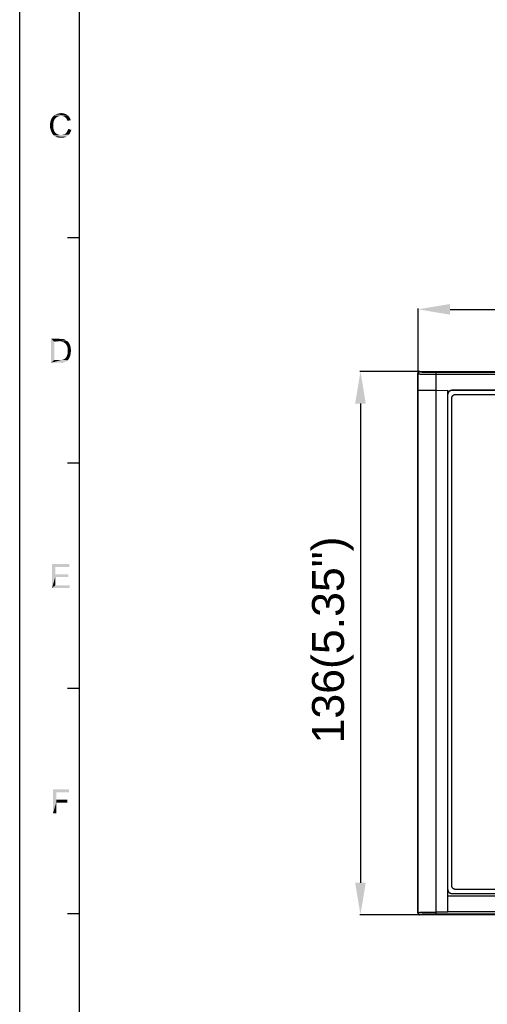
# Model space of a CAD drawing. Extents: x 0 to 841, y 0 to 594.
# Tile 8 of 102: x 0 to 117, y 218 to 464. Entities that reach past the tile are written whole.
import ezdxf

# ---------------------------------------------------------------- set-up
doc = ezdxf.new("R2010")
doc.units = 0
doc.header["$LTSCALE"] = 46.255
doc.header["$MEASUREMENT"] = 0
doc.header["$PDMODE"] = 3
doc.header["$PDSIZE"] = 0.3125
doc.layers.get('0').update_dxf_attribs({"linetype": 'CONTINUOUS'})
doc.layers.get('Defpoints').update_dxf_attribs({"linetype": 'CONTINUOUS'})
doc.layers.add('5_ALL_CURVES', color=7, linetype='CONTINUOUS')
doc.layers.add('7_ALL_FEATURES', color=7, linetype='CONTINUOUS')
doc.styles.add('TEXTSTYLE_2', font='arial.ttf')
doc.dimstyles.get("Standard").update_dxf_attribs({"dimtxt": 0.18, "dimasz": 0.18, "dimexe": 0.18, "dimexo": 0.0625, "dimgap": 0.09, "dimtad": 0, "dimtih": 1, "dimtoh": 1, "dimdec": 4, "dimzin": 0, "dimdsep": 46, "dimtxsty": 'Standard', "dimcen": 0.09, "dimadec": 0, "dimazin": 0, "dimtfac": 1, "dimtdec": 4, "dimtofl": 0, "dimtmove": 0, "dimatfit": 3, "dimfxl": 0, "dimtolj": 1, "dimtzin": 0, "dimarcsym": 0})

# ---------------------------------------------------------------- blocks, each defined once
blk = doc.blocks.new('*D8')
at = {"color": 0, "linetype": 'Continuous', "lineweight": -2}
for p, q in [((99.75, 371.71), (99.75, 392.12)), ((107.75, 391.94), (287.63, 391.94)), ((295.63, 371.71), (295.63, 392.12))]:
    blk.add_line(p, q, dxfattribs=at)
at = {"color": 0, "linetype": 'Continuous'}
for points in [[(107.75, 393.28), (107.75, 390.61), (99.75, 391.94)], [(287.63, 393.28), (287.63, 390.61), (295.63, 391.94)]]:
    blk.add_solid(points, dxfattribs=at)
at = {"layer": 'Defpoints', "color": 0, "linetype": 'Continuous'}
for p in [(295.63, 391.94), (99.75, 371.65), (295.63, 371.65)]:
    blk.add_point(p, dxfattribs=at)
at = {"color": 0, "linetype": 'Continuous', "insert": (195.77, 398.77), "char_height": 8, "attachment_point": 5, "style": 'TEXTSTYLE_2'}
blk.add_mtext('\\A1;196(7.72")', dxfattribs=at)
blk = doc.blocks.new('*D9')
at = {"color": 0, "linetype": 'Continuous', "lineweight": -2}
for p, q in [((100.14, 376.37), (85.14, 376.37)), ((85.32, 368.37), (85.32, 248.41)), ((100.14, 240.41), (85.14, 240.41))]:
    blk.add_line(p, q, dxfattribs=at)
at = {"color": 0, "linetype": 'Continuous'}
for points in [[(83.98, 368.37), (86.65, 368.37), (85.32, 376.37)], [(83.98, 248.41), (86.65, 248.41), (85.32, 240.41)]]:
    blk.add_solid(points, dxfattribs=at)
at = {"layer": 'Defpoints', "color": 0, "linetype": 'Continuous'}
for p in [(100.21, 376.37), (85.32, 240.41), (100.21, 240.41)]:
    blk.add_point(p, dxfattribs=at)
at = {"color": 0, "linetype": 'Continuous', "insert": (78.4, 309.18), "char_height": 8, "attachment_point": 5, "rotation": 90, "style": 'TEXTSTYLE_2'}
blk.add_mtext('\\A1;136(5.35")', dxfattribs=at)

msp = doc.modelspace()

# ---------------------------------------------------------------- linework, layer by layer
at = {"color": 4, "linetype": 'Continuous'}
msp.add_line((0, 0), (0, 594), dxfattribs=at)
at = {"color": 3, "linetype": 'Continuous'}
for p, q in [((15, 15), (15, 579)), ((15, 409.8), (12, 409.8)), ((15, 353.4), (12, 353.4)), ((15, 297), (12, 297)), ((15, 240.6), (12, 240.6))]:
    msp.add_line(p, q, dxfattribs=at)
at = {"color": 1, "linetype": 'Continuous'}
for points in [[(8.49083, 438.83797), (7.60194, 438.43797), (7.69083, 438.88241)], [(8.49083, 438.83797), (8.44638, 438.5713), (7.60194, 438.43797)], [(8.57971, 439.14908), (7.69083, 438.88241), (7.77971, 439.23797)], [(7.69083, 438.88241), (8.57971, 439.14908), (8.49083, 438.83797)], [(8.84638, 439.63797), (8.6686, 439.3713), (7.77971, 439.23797)], [(8.84638, 439.63797), (7.77971, 439.23797), (7.95749, 439.63797)], [(7.77971, 439.23797), (8.6686, 439.3713), (8.57971, 439.14908)], [(9.02416, 439.81575), (7.95749, 439.63797), (8.13527, 439.94908)], [(7.95749, 439.63797), (9.02416, 439.81575), (8.84638, 439.63797)], [(9.4686, 440.12686), (8.13527, 439.94908), (8.35749, 440.21575)], [(9.4686, 440.12686), (9.20194, 439.99352), (8.13527, 439.94908)], [(8.13527, 439.94908), (9.20194, 439.99352), (9.02416, 439.81575)], [(10.35749, 440.34908), (8.35749, 440.21575), (8.62416, 440.48241)], [(10.35749, 440.34908), (10.04638, 440.30463), (8.35749, 440.21575)], [(10.04638, 440.30463), (9.73527, 440.26019), (8.35749, 440.21575)], [(8.35749, 440.21575), (9.73527, 440.26019), (9.4686, 440.12686)], [(11.91305, 440.5713), (8.62416, 440.48241), (8.93527, 440.66019)], [(10.35749, 440.34908), (8.62416, 440.48241), (11.91305, 440.5713)], [(11.60194, 440.79352), (8.93527, 440.66019), (9.29083, 440.83797)], [(8.93527, 440.66019), (11.60194, 440.79352), (11.91305, 440.5713)], [(11.24638, 440.92686), (9.29083, 440.83797), (9.64638, 440.92686)], [(9.29083, 440.83797), (11.24638, 440.92686), (11.60194, 440.79352)], [(10.84638, 441.01574), (9.64638, 440.92686), (10.00194, 441.01574)], [(9.64638, 440.92686), (10.84638, 441.01574), (11.24638, 440.92686)], [(10.00194, 441.01574), (10.40194, 441.06019), (10.84638, 441.01574)], [(10.6686, 440.30463), (10.35749, 440.34908), (11.91305, 440.5713)], [(10.6686, 440.30463), (11.91305, 440.5713), (12.22416, 440.30463)], [(12.22416, 440.30463), (10.93527, 440.26019), (10.6686, 440.30463)], [(11.15749, 440.1713), (10.93527, 440.26019), (12.22416, 440.30463)], [(11.37971, 440.03797), (11.15749, 440.1713), (12.22416, 440.30463)], [(11.37971, 440.03797), (12.22416, 440.30463), (12.44638, 440.03797)], [(12.44638, 440.03797), (11.55749, 439.86019), (11.37971, 440.03797)], [(11.55749, 439.86019), (12.44638, 440.03797), (12.62416, 439.68241)], [(12.62416, 439.68241), (11.73527, 439.63797), (11.55749, 439.86019)], [(11.8686, 439.41575), (11.73527, 439.63797), (12.62416, 439.68241)], [(11.8686, 439.41575), (12.62416, 439.68241), (12.80194, 439.28241)], [(12.80194, 439.28241), (12.00194, 439.10463), (11.8686, 439.41575)], [(7.60194, 438.43797), (8.44638, 438.5713), (8.40194, 438.30463)], [(8.40194, 438.30463), (7.60194, 437.99353), (7.60194, 438.43797)], [(7.60194, 437.99353), (8.40194, 438.30463), (8.40194, 437.99353)], [(8.40194, 437.99353), (8.40194, 437.63797), (7.60194, 437.59352)], [(8.40194, 437.99353), (7.60194, 437.59352), (7.60194, 437.99353)], [(7.60194, 437.59352), (8.40194, 437.63797), (8.44638, 437.28241)], [(8.44638, 437.28241), (7.64638, 437.14908), (7.60194, 437.59352)], [(7.64638, 437.14908), (8.44638, 437.28241), (8.49083, 436.9713)], [(8.49083, 436.9713), (7.77971, 436.79352), (7.64638, 437.14908)], [(7.77971, 436.79352), (8.49083, 436.9713), (8.62416, 436.70464)], [(8.62416, 436.70464), (7.91305, 436.39352), (7.77971, 436.79352)], [(8.62416, 436.70464), (8.71305, 436.43797), (7.91305, 436.39352)], [(7.91305, 436.39352), (8.71305, 436.43797), (8.89083, 436.21575)], [(8.89083, 436.21575), (8.09083, 436.03797), (7.91305, 436.39352)], [(12.75749, 436.39352), (11.69083, 436.1713), (11.8686, 436.43797)], [(11.69083, 436.1713), (12.75749, 436.39352), (12.57971, 435.99353)], [(11.8686, 436.43797), (12.00194, 436.70464), (12.93527, 436.88241)], [(11.8686, 436.43797), (12.93527, 436.88241), (12.75749, 436.39352)], [(12.93527, 436.88241), (12.00194, 436.70464), (12.13527, 437.06019)], [(8.09083, 436.03797), (8.89083, 436.21575), (9.0686, 435.99353)], [(9.0686, 435.99353), (8.31305, 435.72686), (8.09083, 436.03797)], [(9.0686, 435.99353), (9.29083, 435.86019), (8.31305, 435.72686)], [(8.31305, 435.72686), (9.29083, 435.86019), (9.55749, 435.72686)], [(9.55749, 435.72686), (8.53527, 435.46019), (8.31305, 435.72686)], [(9.55749, 435.72686), (9.82416, 435.63797), (8.53527, 435.46019)], [(8.53527, 435.46019), (10.6686, 435.59352), (12.31305, 435.68241)], [(8.53527, 435.46019), (12.31305, 435.68241), (12.00194, 435.3713)], [(9.82416, 435.63797), (10.04638, 435.59352), (8.53527, 435.46019)], [(10.35749, 435.59352), (10.6686, 435.59352), (8.53527, 435.46019)], [(10.04638, 435.59352), (10.35749, 435.59352), (8.53527, 435.46019)], [(12.00194, 435.3713), (8.84638, 435.23797), (8.53527, 435.46019)], [(8.84638, 435.23797), (12.00194, 435.3713), (11.64638, 435.14908)], [(11.64638, 435.14908), (9.15749, 435.06019), (8.84638, 435.23797)], [(9.51305, 434.9713), (9.15749, 435.06019), (11.64638, 435.14908)], [(9.51305, 434.9713), (11.64638, 435.14908), (11.29083, 434.9713)], [(11.29083, 434.9713), (9.95749, 434.92686), (9.51305, 434.9713)], [(9.95749, 434.92686), (11.29083, 434.9713), (10.89083, 434.92686)], [(10.89083, 434.92686), (10.40194, 434.88241), (9.95749, 434.92686)], [(12.31305, 435.68241), (10.6686, 435.59352), (10.97971, 435.68241)], [(10.97971, 435.68241), (11.24638, 435.7713), (12.57971, 435.99353)], [(10.97971, 435.68241), (12.57971, 435.99353), (12.31305, 435.68241)], [(11.24638, 435.7713), (11.4686, 435.94908), (12.57971, 435.99353)], [(12.57971, 435.99353), (11.4686, 435.94908), (11.69083, 436.1713)], [(7.8686, 384.5713), (9.91305, 384.5713), (8.6686, 383.86019)], [(8.6686, 383.86019), (7.8686, 378.5713), (7.8686, 384.5713)], [(9.91305, 384.5713), (10.2686, 384.52686), (8.6686, 383.86019)], [(10.53527, 384.52686), (10.80194, 384.48241), (8.6686, 383.86019)], [(10.2686, 384.52686), (10.53527, 384.52686), (8.6686, 383.86019)], [(10.97971, 384.48241), (11.24638, 384.39352), (8.6686, 383.86019)], [(10.80194, 384.48241), (10.97971, 384.48241), (8.6686, 383.86019)], [(8.6686, 383.86019), (8.6686, 379.28241), (7.8686, 378.5713)], [(11.24638, 384.39352), (11.4686, 384.30463), (8.6686, 383.86019)], [(11.4686, 384.30463), (11.69083, 384.1713), (8.6686, 383.86019)], [(11.69083, 384.1713), (11.8686, 384.03797), (8.6686, 383.86019)], [(9.91305, 383.86019), (8.6686, 383.86019), (11.8686, 384.03797)], [(10.2686, 383.81575), (9.91305, 383.86019), (11.8686, 384.03797)], [(10.53527, 383.81575), (10.2686, 383.81575), (11.8686, 384.03797)], [(10.53527, 383.81575), (11.8686, 384.03797), (12.09083, 383.81575)], [(12.09083, 383.81575), (10.75749, 383.7713), (10.53527, 383.81575)], [(10.93527, 383.72686), (10.75749, 383.7713), (12.09083, 383.81575)], [(11.15749, 383.59352), (10.93527, 383.72686), (12.09083, 383.81575)], [(11.15749, 383.59352), (12.09083, 383.81575), (12.31305, 383.59352)], [(12.31305, 383.59352), (11.37971, 383.46019), (11.15749, 383.59352)], [(11.37971, 383.46019), (12.31305, 383.59352), (12.44638, 383.32686)], [(12.44638, 383.32686), (11.55749, 383.28241), (11.37971, 383.46019)], [(11.69083, 383.06019), (11.55749, 383.28241), (12.44638, 383.32686)], [(11.69083, 383.06019), (12.44638, 383.32686), (12.57971, 383.01575)], [(12.57971, 383.01575), (11.8686, 382.74908), (11.69083, 383.06019)], [(11.8686, 382.74908), (12.57971, 383.01575), (12.71305, 382.70463)], [(12.71305, 382.70463), (11.95749, 382.43797), (11.8686, 382.74908)], [(11.95749, 382.43797), (12.71305, 382.70463), (12.75749, 382.34908)], [(12.75749, 382.34908), (12.00194, 382.03797), (11.95749, 382.43797)], [(12.00194, 382.03797), (12.75749, 382.34908), (12.80194, 381.99352)], [(12.80194, 381.99352), (12.04638, 381.59352), (12.00194, 382.03797)], [(11.20194, 379.50464), (11.29083, 379.59352), (12.35749, 379.68241)], [(11.20194, 379.50464), (12.35749, 379.68241), (12.2686, 379.50464)], [(12.35749, 379.68241), (11.29083, 379.59352), (11.42416, 379.68241)], [(11.42416, 379.68241), (11.55749, 379.81575), (12.49083, 379.90463)], [(11.42416, 379.68241), (12.49083, 379.90463), (12.35749, 379.68241)], [(12.49083, 379.90463), (11.55749, 379.81575), (11.69083, 379.99352)], [(12.57971, 380.12686), (11.69083, 379.99352), (11.77971, 380.21575)], [(11.69083, 379.99352), (12.57971, 380.12686), (12.49083, 379.90463)], [(12.6686, 380.34908), (11.77971, 380.21575), (11.8686, 380.43797)], [(11.77971, 380.21575), (12.6686, 380.34908), (12.57971, 380.12686)], [(12.71305, 380.66019), (11.8686, 380.43797), (11.95749, 380.70463)], [(11.8686, 380.43797), (12.71305, 380.66019), (12.6686, 380.34908)], [(12.80194, 380.92686), (11.95749, 380.70463), (12.00194, 380.9713)], [(11.95749, 380.70463), (12.80194, 380.92686), (12.71305, 380.66019)], [(12.84638, 381.59352), (12.00194, 381.28241), (12.04638, 381.59352)], [(12.00194, 381.28241), (12.84638, 381.59352), (12.80194, 381.23797)], [(12.80194, 381.23797), (12.00194, 380.9713), (12.00194, 381.28241)], [(12.00194, 380.9713), (12.80194, 381.23797), (12.80194, 380.92686)], [(12.04638, 381.59352), (12.80194, 381.99352), (12.84638, 381.59352)], [(10.49083, 379.28241), (12.00194, 379.19352), (7.8686, 378.5713)], [(10.22416, 379.28241), (10.49083, 379.28241), (7.8686, 378.5713)], [(9.95749, 379.28241), (10.22416, 379.28241), (7.8686, 378.5713)], [(8.6686, 379.28241), (9.95749, 379.28241), (7.8686, 378.5713)], [(12.00194, 379.19352), (11.69083, 378.9713), (7.8686, 378.5713)], [(11.69083, 378.9713), (11.37971, 378.79352), (7.8686, 378.5713)], [(11.37971, 378.79352), (10.97971, 378.66019), (7.8686, 378.5713)], [(10.00194, 378.5713), (7.8686, 378.5713), (10.97971, 378.66019)], [(10.00194, 378.5713), (10.97971, 378.66019), (10.53527, 378.5713)], [(10.49083, 379.28241), (10.71305, 379.32686), (12.2686, 379.50464)], [(10.49083, 379.28241), (12.2686, 379.50464), (12.00194, 379.19352)], [(10.71305, 379.32686), (10.89083, 379.3713), (12.2686, 379.50464)], [(10.89083, 379.3713), (11.02416, 379.41575), (12.2686, 379.50464)], [(12.2686, 379.50464), (11.02416, 379.41575), (11.20194, 379.50464)], [(8.1028, 328.1713), (12.41391, 328.1713), (8.9028, 327.46019)], [(8.9028, 327.46019), (8.1028, 322.1713), (8.1028, 328.1713)], [(8.9028, 327.46019), (12.41391, 328.1713), (12.41391, 327.46019)], [(8.9028, 327.46019), (8.9028, 325.63797), (8.1028, 322.1713)], [(8.9028, 325.63797), (8.9028, 324.92686), (8.1028, 322.1713)], [(8.9028, 324.92686), (12.19169, 325.63797), (12.19169, 324.92686)], [(8.9028, 325.63797), (12.19169, 325.63797), (8.9028, 324.92686)], [(8.9028, 324.92686), (8.9028, 322.88241), (8.1028, 322.1713)], [(8.9028, 322.88241), (12.54725, 322.88241), (8.1028, 322.1713)], [(8.1028, 322.1713), (12.54725, 322.88241), (12.54725, 322.1713)], [(8.337, 271.7713), (12.38145, 271.7713), (9.137, 271.06019)], [(9.137, 271.06019), (8.337, 265.7713), (8.337, 271.7713)], [(9.137, 271.06019), (12.38145, 271.7713), (12.38145, 271.06019)], [(9.137, 271.06019), (9.137, 269.19352), (8.337, 265.7713)], [(9.137, 269.19352), (9.137, 268.48241), (8.337, 265.7713)], [(9.137, 268.48241), (11.89256, 269.19352), (11.89256, 268.48241)], [(9.137, 269.19352), (11.89256, 269.19352), (9.137, 268.48241)], [(8.337, 265.7713), (9.137, 268.48241), (9.137, 265.7713)]]:
    msp.add_solid(points, dxfattribs=at)
at = {"layer": '5_ALL_CURVES', "color": 7, "linetype": 'Continuous'}
for p, q in [((286.61895, 371.64217), (108.15565, 371.64217)), ((108.18735, 247.69517), (108.18735, 369.68917)), ((109.14035, 370.64217), (285.63425, 370.64217)), ((285.63425, 246.74217), (109.14035, 246.74217)), ((108.15565, 245.74217), (286.61895, 245.74217))]:
    msp.add_line(p, q, dxfattribs=at)
at = {"layer": '5_ALL_CURVES', "color": 4, "linetype": 'Continuous'}
for points in [[(107.26289, 371.04327), (107.2566, 371.02779), (107.25056, 371.01222), (107.24479, 370.99656), (107.23929, 370.98083), (107.23405, 370.96501), (107.22908, 370.94913), (107.22438, 370.93319), (107.21994, 370.91718), (107.21579, 370.90113), (107.2119, 370.88502), (107.2083, 370.86887), (107.20497, 370.85269), (107.20192, 370.83647), (107.19916, 370.82023), (107.19668, 370.80397), (107.19448, 370.78769), (107.19257, 370.7714), (107.19095, 370.75511), (107.18962, 370.73881), (107.18859, 370.72253), (107.18784, 370.70626), (107.1874, 370.69), (107.18725, 370.67377)], [(107.18725, 246.71057), (107.18739, 246.69448), (107.18783, 246.67837), (107.18856, 246.66225), (107.18958, 246.64612), (107.19088, 246.62997), (107.19248, 246.61383), (107.19435, 246.59769), (107.19651, 246.58156), (107.19894, 246.56545), (107.20166, 246.54935), (107.20465, 246.53328), (107.20792, 246.51724), (107.21146, 246.50124), (107.21527, 246.48528), (107.21935, 246.46936), (107.22371, 246.4535), (107.22832, 246.43769), (107.23321, 246.42194), (107.23835, 246.40626), (107.24376, 246.39066), (107.24943, 246.37513), (107.25536, 246.35968), (107.26154, 246.34433)]]:
    msp.add_lwpolyline(points, dxfattribs=at)
at = {"layer": '5_ALL_CURVES', "color": 7, "linetype": 'Continuous'}
for points in [[(107.78941, 371.56787), (107.7687, 371.55907), (107.74818, 371.5498), (107.72786, 371.54006), (107.70775, 371.52987), (107.68786, 371.51923), (107.66822, 371.50814), (107.64883, 371.4966), (107.6297, 371.48463), (107.61085, 371.47221), (107.5923, 371.45937), (107.57404, 371.4461), (107.55611, 371.4324), (107.53851, 371.41829), (107.52125, 371.40376), (107.50435, 371.38882), (107.48783, 371.37348), (107.47168, 371.35773), (107.45608, 371.34174), (107.44087, 371.32537), (107.42606, 371.30863), (107.41165, 371.29155), (107.39765, 371.27412), (107.38406, 371.25637), (107.37089, 371.23831), (107.35813, 371.21994), (107.3458, 371.20129), (107.3339, 371.18236), (107.32243, 371.16318), (107.31139, 371.14374), (107.30079, 371.12407), (107.29064, 371.10417), (107.28094, 371.08406), (107.27169, 371.06376), (107.26289, 371.04327)], [(108.15565, 371.64217), (108.13956, 371.64202), (108.12346, 371.64158), (108.10733, 371.64085), (108.0912, 371.63983), (108.07505, 371.63853), (108.05891, 371.63694), (108.04277, 371.63506), (108.02664, 371.63291), (108.01053, 371.63047), (107.99443, 371.62775), (107.97836, 371.62476), (107.96232, 371.62149), (107.94632, 371.61795), (107.93036, 371.61414), (107.91444, 371.61006), (107.89858, 371.60571), (107.88277, 371.60109), (107.86702, 371.5962), (107.85134, 371.59106), (107.83574, 371.58565), (107.82021, 371.57998), (107.80476, 371.57406), (107.78941, 371.56787)], [(108.18735, 369.68917), (108.18784, 369.71836), (108.1893, 369.74762), (108.19172, 369.77691), (108.1951, 369.80619), (108.19942, 369.83543), (108.20466, 369.8646), (108.21083, 369.89367), (108.21791, 369.92261), (108.22588, 369.95137), (108.23475, 369.97994), (108.24449, 370.00827), (108.2551, 370.03634), (108.26657, 370.0641), (108.27889, 370.09154), (108.29204, 370.11862), (108.30601, 370.1453), (108.32081, 370.17155), (108.3364, 370.19734), (108.35279, 370.22264), (108.36997, 370.24741), (108.38792, 370.27162), (108.40663, 370.29524), (108.42609, 370.31824), (108.4463, 370.34059), (108.46723, 370.36224), (108.48889, 370.38318), (108.51123, 370.40339), (108.53423, 370.42285), (108.55786, 370.44157), (108.58207, 370.45952), (108.60684, 370.47669), (108.63214, 370.49309), (108.65793, 370.50869), (108.68419, 370.52348), (108.71087, 370.53746), (108.73794, 370.55061), (108.76538, 370.56293), (108.79315, 370.5744), (108.82122, 370.58501), (108.84956, 370.59476), (108.87812, 370.60362), (108.90689, 370.6116), (108.93583, 370.61868), (108.9649, 370.62485), (108.99407, 370.63009), (109.02332, 370.63441), (109.0526, 370.63779), (109.08188, 370.64021), (109.11115, 370.64168), (109.14035, 370.64217)], [(109.14035, 246.74217), (109.11115, 246.74266), (109.08188, 246.74412), (109.0526, 246.74654), (109.02332, 246.74992), (108.99407, 246.75424), (108.9649, 246.75948), (108.93583, 246.76565), (108.90689, 246.77273), (108.87812, 246.78071), (108.84956, 246.78958), (108.82122, 246.79932), (108.79315, 246.80993), (108.76538, 246.8214), (108.73794, 246.83372), (108.71087, 246.84687), (108.68419, 246.86085), (108.65793, 246.87564), (108.63214, 246.89124), (108.60684, 246.90764), (108.58207, 246.92481), (108.55786, 246.94276), (108.53423, 246.96148), (108.51123, 246.98094), (108.48889, 247.00115), (108.46723, 247.02209), (108.4463, 247.04375), (108.42609, 247.06609), (108.40663, 247.08909), (108.38792, 247.11271), (108.36997, 247.13692), (108.35279, 247.1617), (108.3364, 247.18699), (108.32081, 247.21278), (108.30601, 247.23903), (108.29204, 247.26571), (108.27889, 247.29279), (108.26657, 247.32023), (108.2551, 247.348), (108.24449, 247.37606), (108.23475, 247.40439), (108.22588, 247.43296), (108.21791, 247.46173), (108.21083, 247.49066), (108.20466, 247.51973), (108.19942, 247.5489), (108.1951, 247.57814), (108.19172, 247.60742), (108.1893, 247.63671), (108.18784, 247.66597), (108.18735, 247.69517)], [(107.26154, 246.34433), (107.27034, 246.32362), (107.27961, 246.3031), (107.28935, 246.28278), (107.29954, 246.26267), (107.31018, 246.24278), (107.32127, 246.22314), (107.33281, 246.20375), (107.34479, 246.18462), (107.3572, 246.16577), (107.37004, 246.14721), (107.38331, 246.12896), (107.39701, 246.11103), (107.41112, 246.09343), (107.42565, 246.07617), (107.44059, 246.05927), (107.45594, 246.04275), (107.47168, 246.0266), (107.48768, 246.011), (107.50405, 245.99579), (107.52078, 245.98098), (107.53786, 245.96657), (107.55529, 245.95257), (107.57304, 245.93898), (107.5911, 245.92581), (107.60947, 245.91305), (107.62812, 245.90072), (107.64705, 245.88882), (107.66623, 245.87735), (107.68567, 245.86631), (107.70534, 245.85571), (107.72524, 245.84556), (107.74535, 245.83586), (107.76565, 245.82661), (107.78614, 245.81781)], [(107.78614, 245.81781), (107.80162, 245.81152), (107.81719, 245.80548), (107.83285, 245.79971), (107.84858, 245.79421), (107.8644, 245.78897), (107.88028, 245.784), (107.89622, 245.7793), (107.91223, 245.77486), (107.92829, 245.77071), (107.94439, 245.76682), (107.96054, 245.76322), (107.97672, 245.75989), (107.99294, 245.75684), (108.00918, 245.75408), (108.02545, 245.7516), (108.04172, 245.7494), (108.05801, 245.74749), (108.0743, 245.74587), (108.0906, 245.74454), (108.10688, 245.7435), (108.12316, 245.74276), (108.13941, 245.74231), (108.15565, 245.74217)]]:
    msp.add_lwpolyline(points, dxfattribs=at)
at = {"layer": '7_ALL_FEATURES', "color": 7, "linetype": 'Continuous'}
for p, q in [((99.70532, 240.90993), (99.70532, 375.8744)), ((99.74367, 375.83605), (99.70532, 375.8744)), ((99.7121, 375.95652), (99.70725, 375.9152)), ((99.74511, 240.90993), (99.74511, 375.82423)), ((99.74525, 375.82062), (99.74511, 375.8195)), ((100.20562, 376.3741), (100.24511, 376.3346)), ((100.20562, 376.3741), (295.16887, 376.3741)), ((100.24511, 376.3346), (100.24511, 376.32479)), ((104.24511, 240.58424), (104.24511, 376.18019)), ((104.24511, 376.18019), (291.12938, 376.18019)), ((291.12938, 375.6731), (104.24511, 375.6731)), ((100.45786, 371.64667), (100.05043, 371.64841)), ((101.01636, 371.64514), (100.45786, 371.64667)), ((101.95675, 371.64353), (101.01636, 371.64514)), ((103.05898, 371.64251), (101.95675, 371.64353)), ((104.24511, 371.64217), (103.05898, 371.64251)), ((104.24511, 371.64217), (107.18725, 371.68514)), ((107.18725, 245.14214), (107.18725, 371.68514)), ((287.18725, 371.64217), (108.15565, 371.64217)), ((108.18725, 371.64217), (108.18725, 371.68514)), ((287.18732, 371.68514), (108.18725, 371.68514)), ((107.18725, 245.14217), (288.18725, 245.14217)), ((108.15565, 245.74217), (286.61895, 245.74217)), ((99.73504, 240.93964), (99.70532, 240.90993)), ((99.74539, 240.86511), (99.74511, 240.86881)), ((99.78016, 240.94944), (99.78309, 240.96025)), ((99.94454, 240.98531), (99.97629, 240.98832)), ((99.97629, 240.98832), (100.01239, 240.99149)), ((100.01239, 240.99149), (100.05293, 240.99478)), ((100.05293, 240.99478), (100.09802, 240.99816)), ((100.09802, 240.99816), (100.14791, 241.00163)), ((100.14791, 241.00163), (100.203, 241.00519)), ((100.203, 241.00519), (100.29668, 241.0107)), ((295.16887, 240.41024), (100.20593, 240.41024)), ((100.29668, 241.0107), (100.40606, 241.01644)), ((100.40606, 241.01644), (100.53548, 241.02251)), ((100.53548, 241.02251), (100.68984, 241.02892)), ((100.68984, 241.02892), (100.87414, 241.03567)), ((100.87414, 241.03567), (101.09302, 241.04267)), ((101.09302, 241.04267), (101.35044, 241.04975)), ((101.35044, 241.04975), (101.65069, 241.05677)), ((101.65069, 241.05677), (101.87781, 241.06131)), ((101.87781, 241.06131), (102.12874, 241.06568)), ((102.12874, 241.06568), (102.40579, 241.0698)), ((102.40579, 241.0698), (102.71144, 241.07353)), ((102.71144, 241.07353), (103.04717, 241.07677)), ((103.04717, 241.07677), (103.41466, 241.07935)), ((103.41466, 241.07935), (103.81453, 241.08099)), ((103.81453, 241.08099), (104.24511, 241.08163)), ((107.17403, 241.08168), (104.24511, 241.08168)), ((291.12938, 240.58424), (104.24511, 240.58424)), ((288.18725, 241.11577), (107.17422, 241.11577))]:
    msp.add_line(p, q, dxfattribs=at)
for points in [[(99.70725, 375.9152), (99.70679, 375.90825), (99.70642, 375.90136), (99.70615, 375.89453), (99.70598, 375.88776), (99.70591, 375.88105), (99.70592, 375.87441)], [(100.2056, 376.37411), (100.16391, 376.37247), (100.1226, 376.36738), (100.08196, 376.35889), (100.04229, 376.34709), (100.00382, 376.33208), (99.96674, 376.31394), (99.93129, 376.2928), (99.89772, 376.26881), (99.86626, 376.24214), (99.8371, 376.21297), (99.81045, 376.1815), (99.78647, 376.14793), (99.76529, 376.1125), (99.74709, 376.07544), (99.73208, 376.03692), (99.7204, 375.99718), (99.7121, 375.95652)], [(99.86413, 376.14905), (99.83329, 376.10894), (99.7967, 376.04723), (99.76878, 375.97975), (99.75058, 375.90726), (99.74323, 375.83153), (99.74312, 375.82189)], [(99.74511, 375.8195), (99.75304, 375.81113), (99.79452, 375.79883), (99.87117, 375.78679), (99.98235, 375.77492), (100.12717, 375.76333), (100.3045, 375.75227), (100.51296, 375.74176), (100.7509, 375.73178), (101.01645, 375.72257), (101.30754, 375.71414), (101.62188, 375.70647), (101.95695, 375.69974), (102.31013, 375.69398), (102.67862, 375.68916), (103.05942, 375.68539), (103.44948, 375.6827), (103.84576, 375.68107), (104.24511, 375.68049)], [(99.75197, 375.9128), (99.75273, 375.92153), (99.77534, 376.00574), (99.81221, 376.08468), (99.86214, 376.15594), (99.92362, 376.21742), (99.9949, 376.26738), (100.07387, 376.30428)], [(99.86413, 376.14905), (99.92366, 376.20815), (99.99493, 376.25801), (100.0739, 376.29479), (100.15815, 376.3173), (100.24511, 376.32482)], [(100.07387, 376.30428), (100.15813, 376.32693), (100.24511, 376.3346)], [(100.24511, 376.32479), (100.25072, 376.3121), (100.28699, 376.29967), (100.35393, 376.28752), (100.45248, 376.27554), (100.58169, 376.26383), (100.73872, 376.25266), (100.92432, 376.24203), (101.13775, 376.23194), (101.3739, 376.22262), (101.63339, 376.21409), (101.91559, 376.20634), (102.21352, 376.19954), (102.52752, 376.19373), (102.85724, 376.18888), (103.19466, 376.18509), (103.53711, 376.18239), (103.88726, 376.18076), (104.24511, 376.18019)], [(100.05043, 371.64841), (99.87103, 371.64965), (99.81031, 371.65029), (99.76931, 371.65094), (99.7482, 371.65159), (99.74511, 371.65195)], [(107.18725, 370.68377), (107.19702, 370.8181), (107.22243, 370.94592), (107.26347, 371.06723), (107.32138, 371.18386), (107.39493, 371.29399), (107.48041, 371.39212), (107.57844, 371.47763), (107.6884, 371.55115), (107.80481, 371.60902), (107.92584, 371.65003), (108.05332, 371.67541), (108.18725, 371.68514)], [(108.15565, 371.64217), (108.02723, 371.63211), (107.90459, 371.60711), (107.78771, 371.56717), (107.67457, 371.51126), (107.56721, 371.44042), (107.47168, 371.35773), (107.38899, 371.2622), (107.31815, 371.15484), (107.26224, 371.0417), (107.2223, 370.92483), (107.19731, 370.80218), (107.18725, 370.67377)], [(107.18725, 246.71057), (107.19731, 246.58215), (107.2223, 246.45951), (107.26224, 246.34263), (107.31815, 246.22949), (107.38899, 246.12213), (107.47168, 246.0266), (107.56721, 245.94391), (107.67457, 245.87307), (107.78771, 245.81716), (107.90459, 245.77722), (108.02723, 245.75222), (108.15565, 245.74217)], [(107.17247, 243.35499), (107.17341, 243.80236), (107.17645, 244.2497), (107.18106, 244.69628), (107.18725, 245.14208)], [(107.17403, 241.08168), (107.17372, 242.45568), (107.17247, 243.35499)], [(99.70508, 240.90577), (99.70966, 240.84212), (99.72241, 240.77923), (99.74325, 240.71816), (99.77205, 240.65985), (99.80839, 240.60548)], [(99.74511, 240.86881), (99.74518, 240.87078), (99.7456, 240.87425), (99.74639, 240.87784), (99.74748, 240.88151), (99.74887, 240.88529), (99.75053, 240.88919), (99.75244, 240.8932), (99.75457, 240.89732), (99.7569, 240.90159), (99.75941, 240.90598), (99.76491, 240.91536)], [(99.74539, 240.8651), (99.75358, 240.82427), (99.77635, 240.75381), (99.80844, 240.68869)], [(99.76491, 240.91536), (99.76789, 240.9202), (99.77099, 240.92534), (99.77409, 240.93181), (99.77715, 240.93995), (99.78016, 240.94944)], [(99.78309, 240.96025), (99.78573, 240.96164), (99.78858, 240.96291), (99.79164, 240.96405), (99.79491, 240.96504), (99.79841, 240.9659), (99.80222, 240.96673), (99.80638, 240.96754), (99.81088, 240.96832)], [(99.80839, 240.60548), (99.85153, 240.55633), (99.9006, 240.51331), (99.95485, 240.47705), (100.01342, 240.44816), (100.07533, 240.42716)], [(99.80844, 240.68869), (99.84808, 240.6306), (99.86651, 240.60855)], [(99.81088, 240.96832), (99.82104, 240.97002), (99.82674, 240.97094), (99.83293, 240.97189), (99.83962, 240.97289), (99.84685, 240.97393), (99.85469, 240.97501), (99.86317, 240.97614), (99.87233, 240.97731), (99.88223, 240.97853), (99.89292, 240.97979), (99.90444, 240.9811)], [(99.86992, 240.60473), (99.89279, 240.58103), (99.95042, 240.53298), (100.01467, 240.49404), (100.087, 240.46419), (100.16318, 240.44595), (100.24136, 240.43982)], [(99.90444, 240.9811), (99.9302, 240.98386), (99.94454, 240.98531)], [(100.07533, 240.42716), (100.13952, 240.41443), (100.20491, 240.41022)], [(100.24158, 240.43991), (100.23639, 240.43632), (100.23173, 240.43281), (100.22758, 240.42939), (100.22423, 240.42605), (100.22141, 240.42281), (100.21825, 240.4196), (100.21448, 240.41644), (100.21037, 240.41331), (100.20593, 240.41024)], [(104.24511, 240.58424), (103.89072, 240.5837), (103.54272, 240.58208), (103.20113, 240.5794), (102.86274, 240.5756), (102.53075, 240.57073), (102.21471, 240.5649), (101.91547, 240.55808), (101.63218, 240.55029), (101.37191, 240.54173), (101.13551, 240.5324), (100.92213, 240.52229), (100.73636, 240.51161), (100.57861, 240.50024), (100.44847, 240.48829), (100.34936, 240.47623), (100.2824, 240.46423), (100.24648, 240.45212), (100.24158, 240.43991)]]:
    msp.add_lwpolyline(points, dxfattribs=at)

# ---------------------------------------------------------------- dimensions: what is measured, and where the dimension line sits
at = {"color": 7, "linetype": 'Continuous'}
dim = msp.add_linear_dim(base=(295.62938, 391.94222), p1=(99.74708, 371.65224), p2=(295.62938, 371.65195), dimstyle='Standard', override={"dimtxt": 8, "dimasz": 8, "dimdec": 0, "dimpost": '<>(7.72")', "dimtxsty": 'TEXTSTYLE_2', "dimtmove": 2}, dxfattribs=at)
dim.commit()
dim.dimension.update_dxf_attribs({"geometry": '*D8', "text_midpoint": (195.76542, 398.77191), "dimtype": 160})
dim = msp.add_linear_dim(base=(85.31711, 240.41024), p1=(100.20501, 376.3741), p2=(100.20501, 240.41024), angle=270, dimstyle='Standard', override={"dimtxt": 8, "dimasz": 8, "dimdec": 0, "dimpost": '<>(5.35")', "dimtxsty": 'TEXTSTYLE_2', "dimtmove": 2}, dxfattribs=at)
dim.commit()
dim.dimension.update_dxf_attribs({"geometry": '*D9', "text_midpoint": (78.40001, 309.17792), "dimtype": 160, "text_rotation": 90})

doc.saveas('drawing.dxf')
